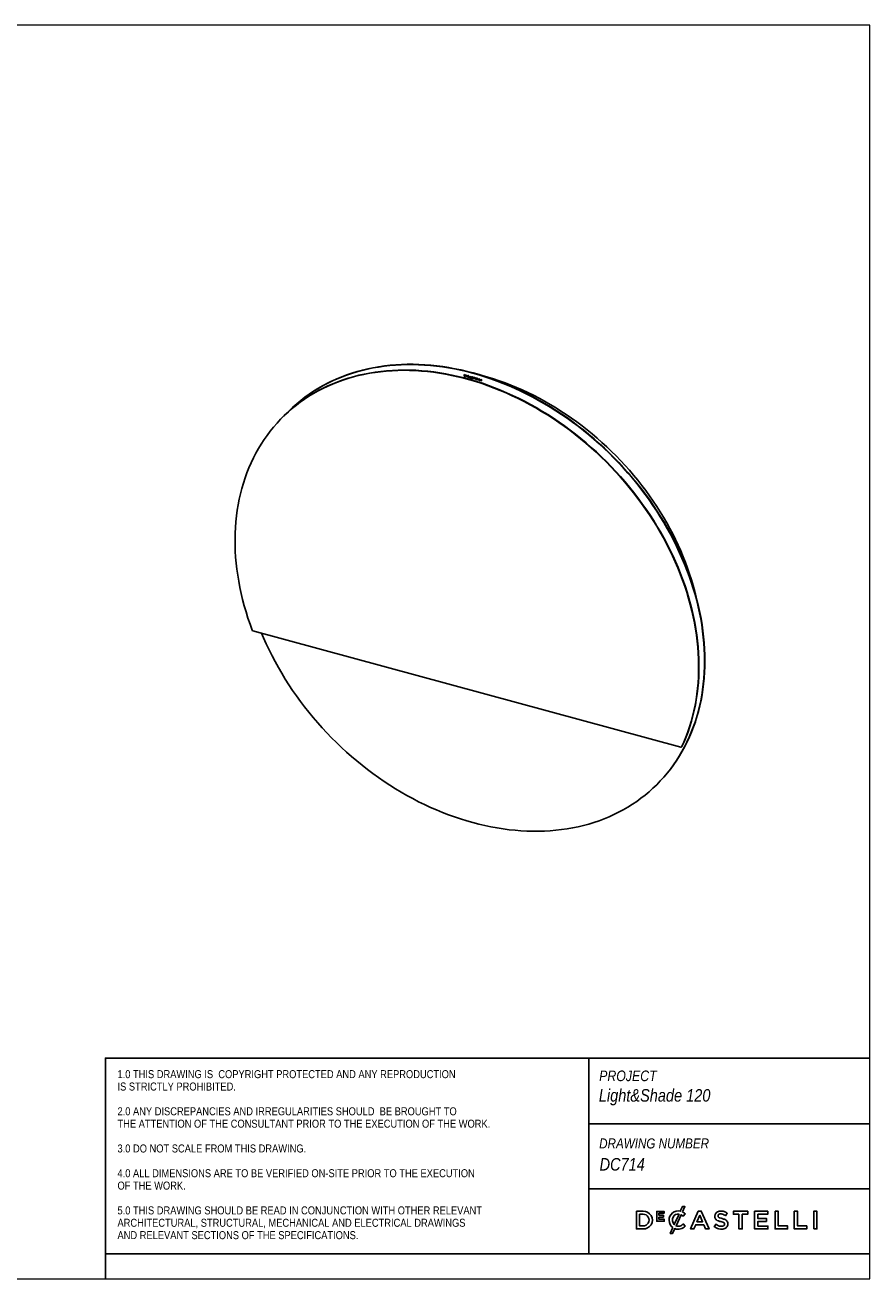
# Model space of a CAD drawing. Header units: millimetres. Extents: x -51 to 4049, y 213 to 3083.
# Tile 3 of 3: x 2115 to 4049, y 213 to 3083. Entities that reach past the tile are written whole.
import ezdxf

# ---------------------------------------------------------------- set-up
doc = ezdxf.new("R2010")
doc.units = ezdxf.units.MM
doc.header["$LTSCALE"] = 10
doc.linetypes.add('SLD-Solido', pattern=[0])
for name, color, linetype in [('NOTE', 3, 'SLD-Solido'), ('SCHIZZI', 9, 'Continuous'), ('TABELLA', 7, 'Continuous')]:
    doc.layers.add(name, color=color, linetype=linetype)
doc.styles.add('SLDTEXTSTYLE0', font='GOTHICI.TTF', dxfattribs={"width": 0.86735})
doc.styles.add('SLDTEXTSTYLE1', font='GOTHIC.TTF', dxfattribs={"width": 0.86735})

msp = doc.modelspace()

# ---------------------------------------------------------------- linework, layer by layer
for p, q in [((3119.78, 2282.82), (3119.78, 2279.04)), ((3121.24, 2282.42), (3119.78, 2282.82)), ((3119.78, 2279.04), (3121.24, 2278.65)), ((3119.88, 2282.79), (3119.88, 2279.13)), ((3119.88, 2279.13), (3121.33, 2278.74)), ((3121.33, 2281.88), (3120.59, 2282.08)), ((3120.59, 2282.08), (3120.59, 2279.57)), ((3120.59, 2279.57), (3121.33, 2279.37)), ((3122.65, 2280.26), (3122.65, 2280.27)), ((3123.31, 2279.97), (3123.31, 2279.98)), ((3124.26, 2281.57), (3124.26, 2279.48)), ((3125.89, 2281.13), (3124.26, 2281.57)), ((3124.26, 2279.48), (3125.9, 2279.03)), ((3124.73, 2281.04), (3125.89, 2280.72)), ((3124.73, 2280.61), (3124.73, 2281.04)), ((3125.75, 2280.33), (3124.73, 2280.61)), ((3124.73, 2279.76), (3124.73, 2280.2)), ((3124.73, 2280.2), (3125.75, 2279.92)), ((3125.9, 2279.44), (3124.73, 2279.76)), ((3125.75, 2279.92), (3125.75, 2280.33)), ((3125.89, 2280.72), (3125.89, 2281.13)), ((3125.9, 2279.03), (3125.9, 2279.44)), ((3126.99, 2278.97), (3126.99, 2278.96)), ((3127.81, 2277.14), (3127.23, 2276.06)), ((3127.23, 2276.06), (3127.77, 2275.91)), ((3127.77, 2275.91), (3128.25, 2276.8)), ((3128.53, 2277.33), (3129.65, 2279.4)), ((3129.93, 2281.08), (3129.46, 2280.21)), ((3130.47, 2280.93), (3129.93, 2281.08)), ((3129.94, 2279.94), (3130.47, 2280.93)), ((3130.06, 2278.99), (3130.07, 2278.97)), ((3130.07, 2278.97), (3130.53, 2279.36)), ((3130.1, 2277.31), (3130.09, 2277.3)), ((3130.56, 2276.73), (3130.1, 2277.31)), ((3130.53, 2279.36), (3130.52, 2279.38)), ((3130.55, 2276.72), (3130.56, 2276.73)), ((3133.43, 2279.14), (3131.71, 2275.8)), ((3131.71, 2275.8), (3132.45, 2275.6)), ((3132.45, 2275.6), (3132.85, 2276.39)), ((3132.85, 2276.39), (3134.64, 2275.91)), ((3134.08, 2278.96), (3133.43, 2279.14)), ((3134.08, 2278.95), (3134.08, 2278.96)), ((3135.79, 2274.69), (3134.08, 2278.95)), ((3134.64, 2275.91), (3135.03, 2274.9)), ((3135.03, 2274.9), (3135.79, 2274.69)), ((3137.34, 2275.33), (3136.9, 2274.95)), ((3136.9, 2274.95), (3136.92, 2274.93)), ((3137.07, 2277.07), (3137.07, 2277.06)), ((3137.35, 2275.32), (3137.34, 2275.33)), ((3137.78, 2276.92), (3137.78, 2276.93)), ((3139.22, 2274.79), (3139.22, 2274.78)), ((3139.43, 2276.53), (3139.44, 2276.52)), ((3139.44, 2276.52), (3139.83, 2276.94)), ((3139.83, 2276.94), (3139.81, 2276.95)), ((3139.94, 2274.65), (3139.94, 2274.66)), ((3141.16, 2277.01), (3141.16, 2276.36)), ((3144.33, 2276.15), (3141.16, 2277.01)), ((3141.26, 2276.45), (3141.16, 2276.36)), ((3141.16, 2276.36), (3142.39, 2276.03)), ((3141.26, 2276.45), (3142.48, 2276.12)), ((3142.48, 2276.12), (3142.39, 2276.03)), ((3142.39, 2276.03), (3142.39, 2272.9)), ((3142.39, 2272.9), (3143.11, 2272.7)), ((3143.11, 2275.83), (3144.33, 2275.5)), ((3143.11, 2272.7), (3143.11, 2275.83)), ((3144.33, 2275.5), (3144.33, 2276.15)), ((3145.84, 2275.74), (3145.84, 2271.96)), ((3148.73, 2274.95), (3145.84, 2275.74)), ((3145.84, 2271.96), (3148.76, 2271.17)), ((3145.93, 2275.71), (3145.93, 2272.05)), ((3145.93, 2272.05), (3148.76, 2271.28)), ((3146.55, 2274.92), (3148.73, 2274.32)), ((3146.55, 2273.98), (3146.55, 2274.92)), ((3148.49, 2273.46), (3146.55, 2273.98)), ((3146.55, 2272.39), (3146.55, 2273.36)), ((3146.55, 2273.36), (3148.49, 2272.83)), ((3148.76, 2271.79), (3146.55, 2272.39)), ((3146.65, 2275.01), (3148.73, 2274.44)), ((3146.65, 2274.89), (3146.65, 2275.01)), ((3146.65, 2273.45), (3148.49, 2272.95)), ((3146.65, 2273.33), (3146.65, 2273.45)), ((3148.49, 2272.83), (3148.49, 2273.46)), ((3148.73, 2274.32), (3148.73, 2274.95)), ((3148.76, 2271.17), (3148.76, 2271.79)), ((3150.35, 2274.51), (3150.35, 2270.73)), ((3151.07, 2274.31), (3150.35, 2274.51)), ((3150.35, 2270.73), (3153.1, 2269.99)), ((3151.07, 2271.18), (3151.07, 2274.31)), ((3153.1, 2270.62), (3151.07, 2271.18)), ((3153.1, 2269.99), (3153.1, 2270.62)), ((3154.59, 2273.36), (3154.59, 2269.58)), ((3155.3, 2273.16), (3154.59, 2273.36)), ((3154.59, 2269.58), (3157.33, 2268.84)), ((3154.68, 2273.33), (3154.68, 2269.67)), ((3154.68, 2269.67), (3157.33, 2268.95)), ((3155.3, 2270.02), (3155.3, 2273.16)), ((3157.33, 2269.47), (3155.3, 2270.02)), ((3157.33, 2268.84), (3157.33, 2269.47)), ((3159.58, 2272), (3158.86, 2272.2)), ((3158.86, 2272.2), (3158.86, 2268.42)), ((3158.86, 2268.42), (3159.58, 2268.23)), ((3159.58, 2268.23), (3159.58, 2272)), ((2707.76, 2188.53), (2707.06, 2187.85)), ((2721.29, 2201.74), (2720.59, 2201.06)), ((2636.49, 1696.12), (3615.8, 1429.96)), ((3617.44, 1430.58), (3618.14, 1431.26)), ((3558.77, 1342.3), (3559.47, 1342.99))]:
    msp.add_line(p, q)
at = {"flags": 128}
for points in [[(3670.33, 1627.46), (3670.15, 1640.98), (3669.6, 1654.58), (3668.7, 1668.26), (3667.42, 1682.01), (3665.79, 1695.83), (3663.8, 1709.69), (3661.45, 1723.6), (3658.74, 1737.54), (3655.67, 1751.51), (3652.25, 1765.49), (3648.48, 1779.47), (3644.36, 1793.45), (3639.89, 1807.41), (3635.09, 1821.35), (3629.94, 1835.26), (3624.45, 1849.12), (3618.64, 1862.92), (3612.49, 1876.67), (3606.03, 1890.34), (3599.24, 1903.93), (3592.14, 1917.44), (3584.72, 1930.84), (3577, 1944.13), (3568.99, 1957.3), (3560.67, 1970.35), (3552.07, 1983.26), (3543.19, 1996.03), (3534.03, 2008.64), (3524.6, 2021.09), (3514.91, 2033.37), (3504.96, 2045.47), (3494.76, 2057.38), (3484.31, 2069.1), (3473.63, 2080.61), (3462.72, 2091.91), (3451.59, 2102.99), (3440.24, 2113.84), (3428.69, 2124.46), (3416.95, 2134.84), (3405.01, 2144.97), (3392.89, 2154.84), (3380.59, 2164.45), (3368.13, 2173.79), (3355.52, 2182.86), (3342.75, 2191.64), (3329.85, 2200.14), (3316.82, 2208.34), (3303.66, 2216.24), (3290.39, 2223.84), (3277.02, 2231.13), (3263.56, 2238.11), (3250.01, 2244.76), (3236.38, 2251.09), (3222.69, 2257.09), (3208.94, 2262.76), (3195.15, 2268.09), (3181.32, 2273.08), (3167.45, 2277.73), (3153.57, 2282.03), (3139.68, 2285.98), (3125.79, 2289.58), (3111.91, 2292.83), (3098.05, 2295.71), (3084.21, 2298.24), (3070.42, 2300.41), (3056.67, 2302.21), (3042.98, 2303.65), (3029.35, 2304.73), (3015.8, 2305.44), (3002.34, 2305.79), (2988.97, 2305.76), (2975.7, 2305.38), (2962.55, 2304.62), (2949.51, 2303.51), (2936.61, 2302.02), (2923.85, 2300.18), (2911.23, 2297.97), (2898.77, 2295.4), (2886.48, 2292.47), (2874.36, 2289.19), (2862.42, 2285.55), (2850.67, 2281.56), (2839.12, 2277.22), (2827.77, 2272.53), (2816.64, 2267.5), (2805.73, 2262.13), (2795.05, 2256.42), (2784.61, 2250.38), (2774.4, 2244.02), (2764.45, 2237.33), (2754.76, 2230.32), (2745.33, 2222.99), (2736.17, 2215.36), (2727.29, 2207.42), (2718.69, 2199.19), (2714.26, 2194.71)], [(3671.03, 1628.15), (3670.85, 1641.66), (3670.3, 1655.26), (3669.4, 1668.94), (3668.12, 1682.7), (3666.49, 1696.51), (3664.5, 1710.38), (3662.15, 1724.29), (3659.44, 1738.23), (3656.37, 1752.19), (3652.95, 1766.17), (3649.18, 1780.15), (3645.06, 1794.13), (3640.59, 1808.1), (3635.79, 1822.03), (3630.64, 1835.94), (3625.15, 1849.8), (3619.34, 1863.61), (3613.19, 1877.35), (3606.73, 1891.03), (3599.94, 1904.62), (3592.84, 1918.12), (3585.42, 1931.52), (3577.7, 1944.81), (3569.69, 1957.99), (3561.37, 1971.03), (3552.77, 1983.95), (3543.89, 1996.71), (3534.73, 2009.32), (3525.3, 2021.77), (3515.61, 2034.05), (3505.66, 2046.15), (3495.46, 2058.06), (3485.01, 2069.78), (3474.33, 2081.29), (3463.42, 2092.59), (3452.29, 2103.67), (3440.94, 2114.53), (3429.39, 2125.15), (3417.65, 2135.52), (3405.71, 2145.65), (3393.59, 2155.53), (3381.29, 2165.14), (3368.83, 2174.48), (3356.22, 2183.54), (3343.45, 2192.33), (3330.55, 2200.82), (3317.52, 2209.03), (3304.36, 2216.93), (3291.09, 2224.53), (3277.72, 2231.82), (3264.26, 2238.79), (3250.71, 2245.44), (3237.08, 2251.77), (3223.39, 2257.77), (3209.64, 2263.44), (3195.85, 2268.77), (3182.02, 2273.77), (3168.15, 2278.41), (3154.27, 2282.71), (3140.38, 2286.67), (3126.49, 2290.27), (3112.61, 2293.51), (3098.75, 2296.4), (3084.91, 2298.92), (3071.12, 2301.09), (3057.37, 2302.9), (3043.68, 2304.34), (3030.05, 2305.41), (3016.5, 2306.12), (3003.04, 2306.47), (2989.67, 2306.45), (2976.4, 2306.06), (2963.25, 2305.31), (2950.21, 2304.19), (2937.31, 2302.71), (2924.55, 2300.86), (2911.93, 2298.65), (2899.47, 2296.09), (2887.18, 2293.16), (2875.06, 2289.87), (2863.12, 2286.23), (2851.37, 2282.24), (2839.82, 2277.9), (2828.47, 2273.21), (2817.34, 2268.18), (2806.43, 2262.81), (2795.75, 2257.11), (2785.31, 2251.07), (2775.11, 2244.7), (2765.15, 2238.01), (2755.46, 2231), (2746.03, 2223.68), (2736.87, 2216.04), (2727.99, 2208.11), (2721.29, 2201.74)], [(3617.44, 1430.58), (3622.54, 1441.78), (3627.3, 1453.19), (3631.71, 1464.82), (3635.78, 1476.65), (3639.49, 1488.67), (3642.84, 1500.88), (3645.84, 1513.27), (3648.48, 1525.82), (3650.76, 1538.54), (3652.68, 1551.41), (3654.23, 1564.42), (3655.42, 1577.57), (3656.24, 1590.84), (3656.7, 1604.23), (3656.79, 1617.72), (3656.51, 1631.32), (3655.86, 1645), (3654.85, 1658.75), (3653.48, 1672.58), (3651.74, 1686.47), (3649.64, 1700.4), (3647.17, 1714.38), (3644.35, 1728.38), (3641.17, 1742.41), (3637.63, 1756.45), (3633.74, 1770.49), (3629.49, 1784.52), (3624.9, 1798.53), (3619.97, 1812.52), (3614.69, 1826.47), (3609.08, 1840.37), (3603.13, 1854.21), (3596.86, 1867.99), (3590.25, 1881.7), (3583.33, 1895.31), (3576.09, 1908.84), (3568.54, 1922.26), (3560.69, 1935.56), (3552.53, 1948.75), (3544.08, 1961.8), (3535.34, 1974.71), (3526.32, 1987.47), (3517.02, 2000.08), (3507.46, 2012.51), (3497.62, 2024.78), (3487.54, 2036.85), (3477.2, 2048.74), (3466.62, 2060.42), (3455.8, 2071.9), (3444.76, 2083.16), (3433.49, 2094.2), (3422.02, 2105), (3410.34, 2115.56), (3398.46, 2125.88), (3386.4, 2135.94), (3374.15, 2145.75), (3361.74, 2155.28), (3349.16, 2164.54), (3336.42, 2173.52), (3323.55, 2182.22), (3310.53, 2190.62), (3297.39, 2198.72), (3284.13, 2206.52), (3270.76, 2214), (3257.29, 2221.18), (3243.73, 2228.03), (3230.09, 2234.56), (3216.37, 2240.76), (3202.6, 2246.63), (3188.77, 2252.16), (3174.9, 2257.35), (3160.99, 2262.19), (3147.06, 2266.69), (3133.12, 2270.83), (3119.17, 2274.62), (3105.23, 2278.06), (3091.3, 2281.13), (3077.39, 2283.85), (3063.52, 2286.2), (3049.69, 2288.19), (3035.92, 2289.81), (3022.21, 2291.06), (3008.56, 2291.94), (2995, 2292.46), (2981.53, 2292.61), (2968.17, 2292.39), (2954.9, 2291.8), (2941.76, 2290.84), (2928.75, 2289.51), (2915.87, 2287.82), (2903.14, 2285.76), (2890.56, 2283.34), (2878.14, 2280.55), (2865.9, 2277.4), (2853.83, 2273.9), (2841.96, 2270.04), (2830.27, 2265.82), (2818.8, 2261.26), (2807.54, 2256.34), (2796.49, 2251.09), (2785.68, 2245.49), (2775.1, 2239.56), (2764.76, 2233.29), (2754.67, 2226.7), (2744.84, 2219.78), (2735.27, 2212.54), (2725.97, 2204.99), (2716.95, 2197.13), (2708.21, 2188.97), (2699.76, 2180.51), (2691.61, 2171.76), (2683.75, 2162.72), (2676.2, 2153.41), (2668.96, 2143.82), (2662.04, 2133.96), (2655.44, 2123.85), (2649.16, 2113.48), (2643.21, 2102.87), (2637.6, 2092.02), (2632.32, 2080.94), (2627.39, 2069.64), (2622.8, 2058.12), (2618.56, 2046.39), (2614.67, 2034.47), (2611.13, 2022.35), (2607.95, 2010.06), (2605.12, 1997.59), (2602.66, 1984.95), (2600.55, 1972.16), (2598.81, 1959.22), (2597.44, 1946.14), (2596.43, 1932.93), (2595.79, 1919.6), (2595.51, 1906.16), (2595.6, 1892.61), (2596.05, 1878.98), (2596.88, 1865.26), (2598.06, 1851.47), (2599.62, 1837.61), (2601.53, 1823.7), (2603.81, 1809.74), (2606.45, 1795.75), (2609.45, 1781.73), (2612.81, 1767.7), (2616.52, 1753.66), (2620.58, 1739.62), (2624.99, 1725.6), (2629.75, 1711.6), (2634.85, 1697.63)], [(3618.14, 1431.26), (3623.24, 1442.46), (3628, 1453.88), (3632.41, 1465.5), (3636.48, 1477.33), (3640.19, 1489.35), (3643.54, 1501.56), (3646.54, 1513.95), (3649.18, 1526.51), (3651.46, 1539.22), (3653.38, 1552.09), (3654.93, 1565.11), (3656.12, 1578.25), (3656.94, 1591.53), (3657.4, 1604.91), (3657.49, 1618.41), (3657.21, 1632), (3656.56, 1645.68), (3655.55, 1659.44), (3654.18, 1673.26), (3652.44, 1687.15), (3650.34, 1701.09), (3647.87, 1715.06), (3645.05, 1729.07), (3641.87, 1743.09), (3638.33, 1757.13), (3634.44, 1771.17), (3630.19, 1785.2), (3625.6, 1799.22), (3620.67, 1813.2), (3615.39, 1827.15), (3609.78, 1841.05), (3603.83, 1854.9), (3597.56, 1868.68), (3590.95, 1882.38), (3584.03, 1896), (3576.79, 1909.52), (3569.24, 1922.94), (3561.39, 1936.25), (3553.23, 1949.43), (3544.78, 1962.48), (3536.04, 1975.39), (3527.02, 1988.16), (3517.72, 2000.76), (3508.16, 2013.2), (3498.32, 2025.46), (3488.24, 2037.54), (3477.9, 2049.42), (3467.32, 2061.11), (3456.5, 2072.58), (3445.46, 2083.84), (3434.19, 2094.88), (3422.72, 2105.68), (3411.04, 2116.25), (3399.16, 2126.56), (3387.1, 2136.63), (3374.85, 2146.43), (3362.44, 2155.96), (3349.86, 2165.23), (3337.12, 2174.21), (3324.25, 2182.9), (3311.23, 2191.3), (3298.09, 2199.4), (3284.83, 2207.2), (3271.46, 2214.69), (3257.99, 2221.86), (3244.43, 2228.72), (3230.79, 2235.24), (3217.07, 2241.45), (3203.3, 2247.31), (3189.47, 2252.84), (3175.6, 2258.03), (3161.69, 2262.88), (3147.76, 2267.37), (3133.82, 2271.52), (3119.87, 2275.31), (3105.93, 2278.74), (3092, 2281.82), (3078.09, 2284.53), (3064.22, 2286.88), (3050.39, 2288.87), (3036.62, 2290.49), (3022.91, 2291.74), (3009.26, 2292.63), (2995.7, 2293.15), (2982.23, 2293.29), (2968.87, 2293.07), (2955.6, 2292.48), (2942.46, 2291.52), (2929.45, 2290.2), (2916.57, 2288.5), (2903.84, 2286.44), (2891.26, 2284.02), (2878.84, 2281.23), (2866.6, 2278.09), (2854.53, 2274.58), (2842.66, 2270.72), (2830.97, 2266.51), (2819.5, 2261.94), (2808.24, 2257.03), (2797.19, 2251.77), (2786.38, 2246.17), (2775.8, 2240.24), (2765.46, 2233.97), (2755.37, 2227.38), (2745.54, 2220.46), (2735.97, 2213.22), (2726.67, 2205.67), (2717.65, 2197.82), (2708.91, 2189.65), (2707.76, 2188.53)], [(3651.22, 1772.77), (3651.11, 1773.24), (3647.86, 1786.52), (3644.27, 1799.81), (3640.36, 1813.09), (3636.12, 1826.35), (3631.55, 1839.59), (3626.66, 1852.8), (3621.45, 1865.97), (3615.93, 1879.09), (3610.09, 1892.15), (3603.94, 1905.14), (3597.49, 1918.05), (3590.75, 1930.87), (3583.7, 1943.61), (3576.37, 1956.23), (3568.76, 1968.75), (3560.86, 1981.14), (3552.69, 1993.41), (3544.25, 2005.54), (3535.55, 2017.52), (3526.59, 2029.35), (3517.38, 2041.01), (3507.93, 2052.51), (3498.24, 2063.82), (3488.31, 2074.95), (3478.17, 2085.89), (3467.8, 2096.62), (3457.23, 2107.15), (3446.45, 2117.46), (3435.48, 2127.55), (3424.32, 2137.41), (3412.97, 2147.03), (3401.46, 2156.41), (3389.78, 2165.54), (3377.94, 2174.41), (3365.96, 2183.03), (3353.83, 2191.37), (3341.58, 2199.44), (3329.19, 2207.23), (3316.7, 2214.74), (3304.09, 2221.96), (3291.39, 2228.88), (3278.6, 2235.51), (3265.73, 2241.83), (3252.78, 2247.84), (3239.78, 2253.55), (3226.72, 2258.93), (3213.61, 2264), (3200.47, 2268.74), (3187.3, 2273.15), (3174.11, 2277.24), (3160.92, 2280.99), (3153.17, 2283.04)], [(2656.36, 1690.72), (2660.72, 1680.44), (2666.87, 1666.7), (2673.34, 1653.02), (2680.12, 1639.43), (2687.23, 1625.93), (2694.64, 1612.53), (2702.36, 1599.23), (2710.38, 1586.06), (2718.69, 1573.01), (2727.29, 1560.1), (2736.17, 1547.34), (2745.33, 1534.72), (2754.76, 1522.27), (2764.45, 1510), (2774.4, 1497.9), (2784.61, 1485.98), (2795.05, 1474.27), (2805.73, 1462.76), (2816.64, 1451.46), (2827.77, 1440.37), (2839.12, 1429.52), (2850.67, 1418.9), (2862.42, 1408.52), (2874.36, 1398.4), (2886.48, 1388.52), (2898.77, 1378.91), (2911.23, 1369.57), (2923.85, 1360.51), (2936.61, 1351.72), (2949.51, 1343.23), (2962.55, 1335.02), (2975.7, 1327.12), (2988.97, 1319.52), (3002.34, 1312.23), (3015.8, 1305.26), (3029.35, 1298.61), (3042.98, 1292.28), (3056.67, 1286.27), (3070.42, 1280.61), (3084.21, 1275.27), (3098.05, 1270.28), (3111.91, 1265.63), (3125.79, 1261.33), (3139.68, 1257.38), (3153.57, 1253.78), (3167.45, 1250.54), (3181.32, 1247.65), (3195.15, 1245.12), (3208.94, 1242.96), (3222.69, 1241.15), (3236.38, 1239.71), (3250.01, 1238.64), (3263.56, 1237.92), (3277.02, 1237.58), (3290.39, 1237.6), (3303.66, 1237.99), (3316.82, 1238.74), (3329.85, 1239.86), (3342.75, 1241.34), (3355.52, 1243.19), (3368.13, 1245.39), (3380.59, 1247.96), (3392.89, 1250.89), (3405.01, 1254.18), (3416.95, 1257.81), (3428.69, 1261.81), (3440.24, 1266.15), (3451.59, 1270.83), (3462.72, 1275.87), (3473.63, 1281.24), (3484.31, 1286.94), (3494.76, 1292.98), (3504.96, 1299.35), (3514.91, 1306.04), (3524.6, 1313.05), (3534.03, 1320.37), (3543.19, 1328.01), (3552.07, 1335.94), (3560.67, 1344.18), (3568.99, 1352.71), (3577, 1361.52), (3584.72, 1370.62), (3592.14, 1379.99), (3599.24, 1389.63), (3606.03, 1399.54), (3612.49, 1409.69), (3618.64, 1420.1), (3624.45, 1430.75), (3629.94, 1441.63), (3635.09, 1452.73), (3639.89, 1464.06), (3644.36, 1475.59), (3648.48, 1487.33), (3652.25, 1499.27), (3655.67, 1511.39), (3658.74, 1523.69), (3661.45, 1536.15), (3663.8, 1548.78), (3665.79, 1561.57), (3667.42, 1574.49), (3668.7, 1587.56), (3669.6, 1600.74), (3670.15, 1614.05), (3670.33, 1627.46)], [(3559.47, 1342.99), (3561.37, 1344.86), (3569.69, 1353.39), (3577.7, 1362.21), (3585.42, 1371.31), (3592.84, 1380.68), (3599.94, 1390.32), (3606.73, 1400.22), (3613.19, 1410.38), (3619.34, 1420.78), (3625.15, 1431.43), (3630.64, 1442.31), (3635.79, 1453.42), (3640.59, 1464.74), (3645.06, 1476.28), (3649.18, 1488.02), (3652.95, 1499.95), (3656.37, 1512.07), (3659.44, 1524.37), (3662.15, 1536.84), (3664.5, 1549.47), (3666.49, 1562.25), (3668.12, 1575.18), (3669.4, 1588.24), (3670.3, 1601.43), (3670.85, 1614.73), (3671.03, 1628.15)]]:
    msp.add_lwpolyline(points, dxfattribs=at)
for centre, radius, start, end in [((2637.2, 1698.53), 2.52, 201.06296, 253.52422), ((3616.27, 1431.22), 1.34, 249.85038, 331.70547), ((3617.09, 1431.76), 1.17, 293.83412, 334.77595)]:
    msp.add_arc(centre, radius, start, end)
for points in [[(3123.31, 2279.98), (3123.31, 2281.07), (3122.44, 2282.1), (3121.24, 2282.42)], [(3121.24, 2278.65), (3122.44, 2278.32), (3123.31, 2278.88), (3123.31, 2279.97)], [(3123.4, 2280.07), (3123.4, 2281.16), (3122.53, 2282.19), (3121.33, 2282.51)], [(3122.65, 2280.27), (3122.65, 2281), (3122.11, 2281.67), (3121.33, 2281.88)], [(3121.33, 2279.37), (3122.11, 2279.16), (3122.65, 2279.53), (3122.65, 2280.26)], [(3121.33, 2278.74), (3122.53, 2278.41), (3123.4, 2278.97), (3123.4, 2280.06)], [(3126.99, 2278.96), (3126.99, 2278.29), (3127.31, 2277.63), (3127.81, 2277.14)], [(3129.65, 2279.4), (3129.78, 2279.29), (3129.92, 2279.15), (3130.06, 2278.99)], [(3130.52, 2279.38), (3130.36, 2279.56), (3130.18, 2279.76), (3129.94, 2279.94)], [(3137.07, 2277.06), (3137.07, 2276.36), (3137.52, 2276), (3138.36, 2275.57)], [(3138.68, 2276.11), (3137.98, 2276.47), (3137.78, 2276.64), (3137.78, 2276.92)], [(3138.36, 2275.57), (3139.09, 2275.21), (3139.22, 2275.03), (3139.22, 2274.79)], [(3139.94, 2274.66), (3139.94, 2275.24), (3139.57, 2275.66), (3138.68, 2276.11)]]:
    msp.add_open_spline(points, degree=3)
for points, knots in [([(3129.46, 2280.21), (3129.32, 2280.27), (3129.17, 2280.33), (3129, 2280.38), (3127.85, 2280.69), (3126.99, 2280.08), (3126.99, 2278.97)], [11, 11, 11, 11, 12, 12, 12, 13, 13, 13, 13]), ([(3128.25, 2276.8), (3128.47, 2276.66), (3128.71, 2276.55), (3128.97, 2276.48), (3129.62, 2276.3), (3130.08, 2276.37), (3130.55, 2276.72)], [18, 18, 18, 18, 19, 19, 19, 20, 20, 20, 20]), ([(3130.09, 2277.3), (3129.76, 2277.09), (3129.46, 2276.99), (3128.99, 2277.12), (3128.83, 2277.16), (3128.67, 2277.23), (3128.53, 2277.33)], [0, 0, 0, 0, 1, 1, 1, 2, 2, 2, 2]), ([(3136.92, 2274.93), (3137.37, 2274.42), (3137.93, 2274.06), (3138.54, 2273.89), (3139.39, 2273.66), (3139.94, 2273.96), (3139.94, 2274.65)], [18, 18, 18, 18, 19, 19, 19, 20, 20, 20, 20]), ([(3139.81, 2276.95), (3139.4, 2277.38), (3138.94, 2277.66), (3138.4, 2277.81), (3137.62, 2278.02), (3137.07, 2277.72), (3137.07, 2277.07)], [7, 7, 7, 7, 8, 8, 8, 9, 9, 9, 9]), ([(3139.22, 2274.78), (3139.22, 2274.5), (3138.96, 2274.4), (3138.56, 2274.51), (3138.12, 2274.63), (3137.75, 2274.87), (3137.35, 2275.32)], [13, 13, 13, 13, 14, 14, 14, 15, 15, 15, 15]), ([(3137.78, 2276.93), (3137.78, 2277.19), (3138.03, 2277.29), (3138.39, 2277.19), (3138.73, 2277.1), (3139.07, 2276.88), (3139.43, 2276.53)], [2, 2, 2, 2, 3, 3, 3, 4, 4, 4, 4])]:
    msp.add_open_spline(points, degree=3, knots=knots)
at = {"layer": 'SCHIZZI', "color": 7, "true_color": 0xffffff}
for p, q in [((3405.5, 718.27), (3405.5, 270.28)), ((3405.5, 568.11), (4048.63, 568.11)), ((3405.5, 419.28), (4048.65, 419.28)), ((3589.16, 347.31), (3589.16, 347.39)), ((3625.95, 361.99), (3625.81, 362.12)), ((3626.1, 333.75), (3626.24, 333.9)), ((2298.65, 270.28), (2298.65, 212.88))]:
    msp.add_line(p, q, dxfattribs=at)
msp.add_lwpolyline([(4048.66, 270.28), (2298.65, 270.28), (2298.65, 718.27), (4048.63, 718.27)], dxfattribs=at)
for points in [[(3597.67, 330.33, -0.2366566), (3589.16, 347.31, -0.4912249), (3614.83, 367.78), (3619.7, 378.47), (3625.3, 378.47), (3619.74, 366.24, -0.086931), (3625.95, 361.99), (3621.17, 356.48, 0.0663381), (3616.72, 359.8), (3605.14, 334.39, 0.1655168), (3613.82, 333.95, 0.1312269), (3621.45, 338.74), (3626.24, 333.9, -0.3118527), (3602.21, 327.93), (3597.24, 317.03), (3591.62, 317.03)], [(3514.31, 367.72), (3514.31, 327.28), (3529.43, 327.28, 1.0555946), (3529.43, 367.72)], [(3529.43, 334.09, 1.0217676), (3529.43, 360.91), (3521.74, 360.91), (3521.74, 334.09)], [(3611.84, 361.41, 0.3275059), (3598.53, 354.53, 0.3064575), (3600.85, 337.3)], [(3694.32, 360.15, 0.1311188), (3694.01, 353.43, 0.1847876), (3697.26, 348.18, 0.0813504), (3701.84, 345.74, 0.0253736), (3705.34, 344.64, -0.009562), (3706.05, 344.45, 0.0143707), (3707.36, 344.13, -0.0350168), (3711.87, 342.86, -0.0561266), (3714.34, 341.71, -0.1416688), (3715.88, 340.09, -0.1598738), (3716.13, 337.07, -0.1633528), (3714.77, 334.88, -0.144581), (3710.78, 333.34, -0.1006576), (3704.35, 333.99, -0.1170031), (3696.68, 338.54), (3692.19, 333.21, 0.1231981), (3702.75, 327.53, 0.0728853), (3710.2, 326.76, 0.1248), (3718.25, 329.02, 0.1648919), (3722.69, 334.07, 0.1911522), (3722.68, 343.84, 0.1722296), (3717.26, 348.68, 0.058826), (3710.58, 350.93, -0.0294775), (3705.45, 352.41, -0.0881481), (3702.46, 353.96, -0.1640119), (3701.19, 356, -0.2055022), (3701.8, 359.48, -0.1823737), (3705.45, 361.56, -0.0938067), (3710.41, 361.41, -0.1104678), (3718.21, 357.58), (3722.22, 363.22, 0.0810841), (3715.01, 367.1, 0.0784937), (3707.55, 368.22, 0.1100768), (3700.27, 366.67, 0.2034911)]]:
    msp.add_lwpolyline(points, format="xyb", close=True, dxfattribs=at)
for points in [[(3576.27, 354.11), (3576.27, 358.5), (3565.69, 358.5), (3565.69, 363.06), (3577.71, 363.06), (3577.71, 367.44), (3560.78, 367.44), (3560.78, 345.01), (3577.87, 345.01), (3577.87, 349.4), (3565.69, 349.4), (3565.69, 354.11)], [(3655.97, 368.01), (3638.18, 327.28), (3645.83, 327.28), (3649.95, 336.95), (3668.61, 336.95), (3672.67, 327.28), (3680.55, 327.28), (3662.81, 367.89), (3662.76, 368.01)], [(3659.25, 358.89), (3665.87, 343.59), (3652.69, 343.59)], [(3749.03, 360.8), (3749.03, 327.28), (3756.52, 327.28), (3756.52, 360.8), (3769.23, 360.8), (3769.23, 367.72), (3736.33, 367.72), (3736.33, 360.8)], [(3812.35, 344.33), (3812.35, 351.02), (3792.28, 351.02), (3792.28, 361.03), (3814.93, 361.03), (3814.93, 367.73), (3784.84, 367.73), (3784.84, 327.28), (3815.21, 327.28), (3815.21, 333.98), (3792.28, 333.98), (3792.28, 344.33)], [(3831.74, 367.72), (3831.74, 327.28), (3860.23, 327.28), (3860.23, 334.09), (3839.18, 334.09), (3839.18, 367.72)], [(3875.73, 367.72), (3875.73, 327.28), (3904.21, 327.28), (3904.21, 334.09), (3883.16, 334.09), (3883.16, 367.72)], [(3920.11, 327.28), (3927.55, 327.28), (3927.55, 367.73), (3920.11, 367.73)]]:
    msp.add_lwpolyline(points, close=True, dxfattribs=at)
at = {"layer": 'TABELLA', "color": 5, "linetype": 'Continuous', "lineweight": 18}
for p, q in [((4048.67, 3082.88), (-51.13, 3082.88)), ((4048.87, 212.88), (4048.67, 3082.88)), ((-51.13, 212.88), (4048.87, 212.88))]:
    msp.add_line(p, q, dxfattribs=at)

# ---------------------------------------------------------------- texts
at = {"layer": 'NOTE', "color": 7, "true_color": 0xffffff, "attachment_point": 1}
for s, insert, char_height, style in [('1.0 THIS DRAWING IS  COPYRIGHT PROTECTED AND ANY REPRODUCTION', (2326.33, 690.8), 18.3676, 'SLDTEXTSTYLE1'), ('PROJECT', (3429.05, 689.86), 24.299, 'SLDTEXTSTYLE0'), ('IS STRICTLY PROHIBITED.', (2326.33, 662.45), 18.3676, 'SLDTEXTSTYLE1'), ('Light&Shade 120', (3428.29, 647.37), 28.6993, 'SLDTEXTSTYLE0'), ('2.0 ANY DISCREPANCIES AND IRREGULARITIES SHOULD  BE BROUGHT TO ', (2326.33, 605.75), 18.3676, 'SLDTEXTSTYLE1'), ('THE ATTENTION OF THE CONSULTANT PRIOR TO THE EXECUTION OF THE WORK.', (2326.33, 577.4), 18.3676, 'SLDTEXTSTYLE1'), ('3.0 DO NOT SCALE FROM THIS DRAWING.', (2326.33, 520.7), 18.3676, 'SLDTEXTSTYLE1'), ('DRAWING NUMBER', (3429.05, 534.55), 22.9594, 'SLDTEXTSTYLE0'), (' DC714', (3420.67, 489.55), 28.699, 'SLDTEXTSTYLE0'), ('4.0 ALL DIMENSIONS ARE TO BE VERIFIED ON-SITE PRIOR TO THE EXECUTION ', (2326.33, 464.01), 18.3676, 'SLDTEXTSTYLE1'), ('OF THE WORK.', (2326.33, 435.66), 18.3676, 'SLDTEXTSTYLE1'), ('5.0 THIS DRAWING SHOULD BE READ IN CONJUNCTION WITH OTHER RELEVANT ', (2326.33, 378.96), 18.3676, 'SLDTEXTSTYLE1'), ('ARCHITECTURAL, STRUCTURAL, MECHANICAL AND ELECTRICAL DRAWINGS ', (2326.33, 350.61), 18.3676, 'SLDTEXTSTYLE1'), ('AND RELEVANT SECTIONS OF THE SPECIFICATIONS.', (2326.33, 322.26), 18.3676, 'SLDTEXTSTYLE1')]:
    msp.add_mtext(s, dxfattribs=dict(at, insert=insert, char_height=char_height, style=style))

doc.saveas('drawing.dxf')
